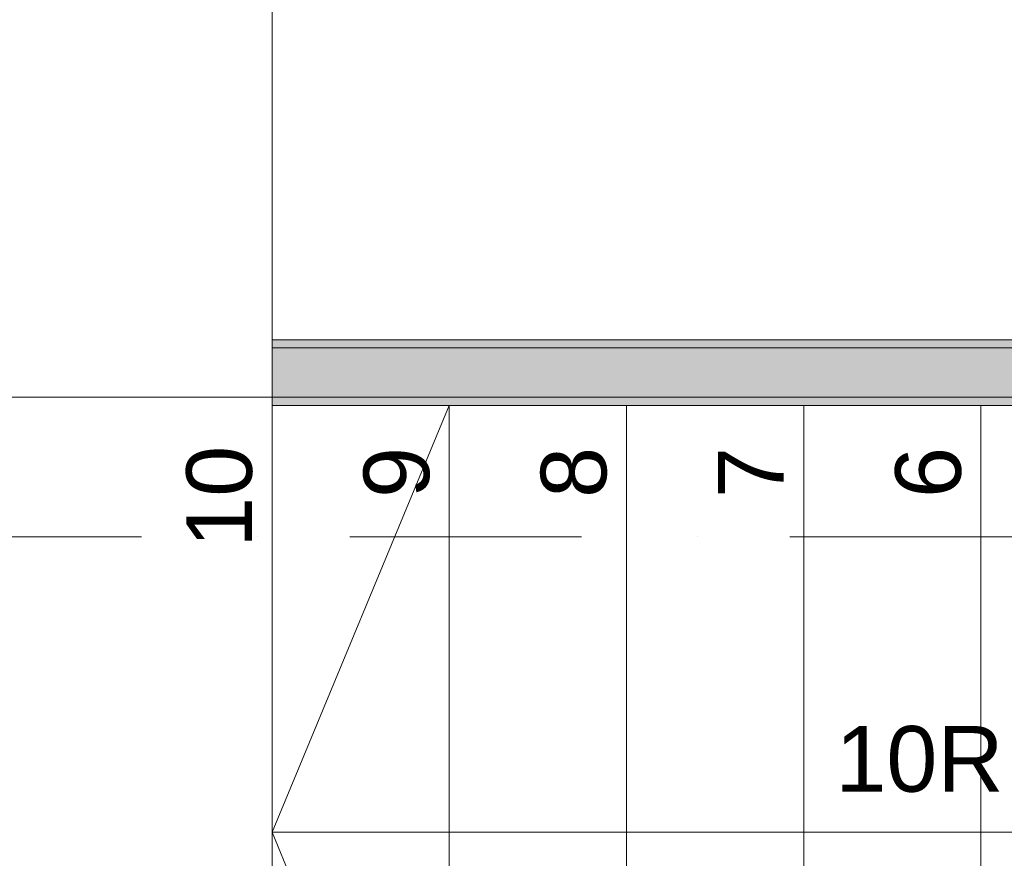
# Model space of a CAD drawing. Header units: millimetres. Extents: x -14761 to 157739, y -22400 to 107990.
# Tile 245 of 256: x 109416 to 110916, y 53510 to 54787. Entities that reach past the tile are written whole.
import ezdxf

# ---------------------------------------------------------------- set-up
doc = ezdxf.new("R2010")
doc.units = ezdxf.units.MM
doc.header["$MEASUREMENT"] = 0
doc.linetypes.add('Штриховая', pattern=[564.444447, 282.222223, -282.222223])
doc.linetypes.add('Штрихпунктирная', pattern=[670.277762, 352.777767, -176.388884, 0, -141.111112])
for name, color, linetype in [('Конструктив - Лестницы в бассейны', 7, 'Continuous'), ('Конструктив - стены бассейнов жб нов', 7, 'Continuous'), ('Элемент Модели - Зона', 7, 'Continuous'), ('Элемент Модели - Оси', 7, 'Continuous')]:
    doc.layers.add(name, color=color, linetype=linetype)
doc.styles.add('СГЕНЕРИР_СТИЛЬ_1', font='txt')

msp = doc.modelspace()

# ---------------------------------------------------------------- hatches: boundary and pattern name
at = {"layer": 'Конструктив - стены бассейнов жб нов', "linetype": 'Continuous', "lineweight": 0, "true_color": 0x000000}
for points in [[(116695, 54300), (109800, 54300), (109800, 54287.5), (116695, 54287.5)], [(109800, 54212.5), (116695, 54212.5), (116695, 54287.5), (109800, 54287.5)], [(109800, 54200), (116695, 54200), (116695, 54212.5), (109800, 54212.5)]]:
    msp.add_hatch(color=18, dxfattribs=at).paths.add_polyline_path(points)

# ---------------------------------------------------------------- linework, layer by layer
at = {"layer": 'Конструктив - Лестницы в бассейны', "color": 7, "linetype": 'Continuous', "lineweight": 15}
for p, q in [((112230, 54200), (109800, 54200)), ((109800, 54200), (109800, 52900)), ((110070, 54200), (109800, 54200)), ((109800, 54200), (109800, 52900)), ((110070, 54200), (109800, 53550)), ((110340, 54200), (110070, 54200)), ((110070, 54200), (110070, 52900)), ((110070, 52900), (110070, 54200)), ((110610, 54200), (110340, 54200)), ((110340, 54200), (110340, 52900)), ((110340, 52900), (110340, 54200)), ((110880, 54200), (110610, 54200)), ((110610, 54200), (110610, 52900)), ((110610, 52900), (110610, 54200)), ((111150, 54200), (110880, 54200)), ((110880, 54200), (110880, 52900)), ((110880, 52900), (110880, 54200)), ((110070, 53550), (109800, 53550)), ((109800, 53550), (110070, 52900)), ((111960, 53550), (110070, 53550))]:
    msp.add_line(p, q, dxfattribs=at)
at = {"layer": 'Конструктив - Лестницы в бассейны', "color": 7, "linetype": 'Continuous', "lineweight": 15, "flags": 128}
msp.add_lwpolyline([(106200, 52900), (109800, 52900), (109800, 56350), (106200, 56350)], close=True, dxfattribs=at)
at = {"layer": 'Конструктив - стены бассейнов жб нов', "color": 251, "linetype": 'Continuous', "lineweight": 20, "true_color": 0x575757}
for p, q in [((116695, 54287.5), (109800, 54287.5)), ((109800, 54212.5), (116695, 54212.5))]:
    msp.add_line(p, q, dxfattribs=at)
at = {"layer": 'Конструктив - стены бассейнов жб нов', "color": 251, "linetype": 'Continuous', "lineweight": 20, "true_color": 0x575757, "flags": 128}
for points in [[(116695, 54300), (109800, 54300)], [(109800, 54287.5), (109800, 54300)], [(109800, 54200), (109800, 54212.5)], [(109800, 54200), (116695, 54200)]]:
    msp.add_lwpolyline(points, dxfattribs=at)
at = {"layer": 'Элемент Модели - Зона', "color": 7, "linetype": 'Штриховая', "lineweight": 15, "flags": 128}
for points in [[(95900, 63600), (95900, 54212.5), (124800, 54212.5), (124800, 58701.5), (126248.5, 60150), (130530, 60150), (130530, 71750), (95900, 71750)], [(36150, 44957.4), (36110, 44957.4), (36110, 36320), (41880.3, 36320), (41880.3, 39141.6), (45142.5, 42405.1), (45156.7, 42391), (45156.7, 42420), (63300, 42420), (63300, 42400), (77399.7, 42400), (77399.7, 42420), (114081.4, 42420), (117316.7, 39176.5), (117320.1, 38841.9), (117320.1, 36305), (117360, 36305), (117360, 34300), (117120, 34300), (117120, 35700), (116700, 35700), (116700, 36100), (108300, 36100), (108300, 35700), (107700, 35700), (107700, 36100), (99320, 36100), (99320, 26970), (107700, 26970), (107700, 27650), (108300, 27650), (108300, 26460), (112380, 26460), (112380, 27370), (112500, 27370), (112500, 21180.1), (117120, 21180.1), (117120, 26250), (116650, 26250), (116650, 27750), (117120, 27750), (117120, 32800), (117360, 32800), (117360, 20150.1), (117120, 20150.1), (117120, 20940.1), (99320, 20940.1), (99320, 14650.1), (117120, 14650.1), (117120, 17700.1), (116700.1, 17700.1), (116700.1, 18325.6), (117120, 18325.6), (117120, 18650.1), (117360, 18650.1), (117360, 18320.1), (120850, 18320.1), (120850, 37205.1), (120238.9, 37205.1), (120238.9, 45000), (125700, 45000), (125700, 45300), (126300, 45300), (126300, 45000), (141025, 45000), (141025, 45100), (140125, 45100), (140125, 47500), (132700, 47500), (132700, 53680), (130530, 53680), (130530, 54300), (129182.9, 54300), (126300, 54300), (126300, 53700), (125700, 53700), (125700, 54212.5), (124799.8, 54212.5), (117300, 54212.5), (117300, 53700), (116700, 53700), (116700, 54212.5), (108300, 54212.5), (108300, 53700), (107700, 53700), (107700, 54212.5), (99300, 54212.5), (99300, 53700), (98700, 53700), (98700, 54212.5), (90650, 54212.5), (90650, 53700), (90050, 53700), (89950, 53700), (89950, 48632.8), (77450.1, 48632.8), (77450.1, 53800), (77450.1, 61690), (77460.1, 61690), (77460.1, 67850), (74720, 67850), (74720, 59730), (73964.5, 59730), (73964.5, 54212), (72300.1, 54212), (72300.1, 53700), (71700.1, 53700), (71700.1, 54212), (63300, 54212), (63300, 53700), (62700, 53700), (62700, 54212), (61025, 54212), (61025, 46500), (61025, 45000), (54300, 45000), (54300, 44700), (53700, 44700), (53700, 45000), (45300, 45000), (45300, 44700), (44700, 44700), (44700, 45000), (36750, 45000), (36750, 44700), (36150, 44700)]]:
    msp.add_lwpolyline(points, close=True, dxfattribs=at)
at = {"layer": 'Элемент Модели - Оси', "color": 7, "linetype": 'Штрихпунктирная', "lineweight": 15}
msp.add_line((-12760.6, 54000), (155650, 54000), dxfattribs=at)

# ---------------------------------------------------------------- texts
at = {"layer": 'Конструктив - Лестницы в бассейны', "color": 161, "lineweight": 20, "true_color": 0x78aaff, "insert": (111015, 53582.6), "char_height": 100, "attachment_point": 8, "style": 'СГЕНЕРИР_СТИЛЬ_1'}
msp.add_mtext('\\A1;{\\pqc;\\pt0,7100;\\fArial|b0|i0|c204|p38;10R x \\fArial|b0|i0|c204|p38;150\\fArial|b0|i0|c204|p38;\\A1{\\H.66x;\\S^  ;}\\fArial|b0|i0|c204|p38;\\fArial|b0|i0|c204|p38;\\fArial|b0|i0|c204|p38;\\fArial|b0|i0|c204|p38;\\A1{\\H.66x;\\S^  ;}\\fArial|b0|i0|c204|p38;\\fArial|b0|i0|c204|p38;\\fArial|b0|i0|c204|p38;\\fArial|b0|i0|c204|p38;\\A1{\\H.66x;\\S^  ;}\\fArial|b0|i0|c204|p38;}', dxfattribs=at)
at = {"layer": 'Конструктив - Лестницы в бассейны', "color": 161, "lineweight": 20, "true_color": 0x78aaff, "char_height": 100, "attachment_point": 4, "rotation": 90, "style": 'СГЕНЕРИР_СТИЛЬ_1'}
for s, insert in [('\\A1;{\\pql;\\fArial|b0|i0|c204|p38;10}', (109720.1, 53983.2)), ('\\A1;{\\pql;\\fArial|b0|i0|c204|p38;9}', (109990.1, 54059.1)), ('\\A1;{\\pql;\\fArial|b0|i0|c204|p38;8}', (110260.1, 54059.1)), ('\\A1;{\\pql;\\fArial|b0|i0|c204|p38;7}', (110529.3, 54059.1)), ('\\A1;{\\pql;\\fArial|b0|i0|c204|p38;6}', (110800.1, 54059.1))]:
    msp.add_mtext(s, dxfattribs=dict(at, insert=insert))

doc.saveas('drawing.dxf')
